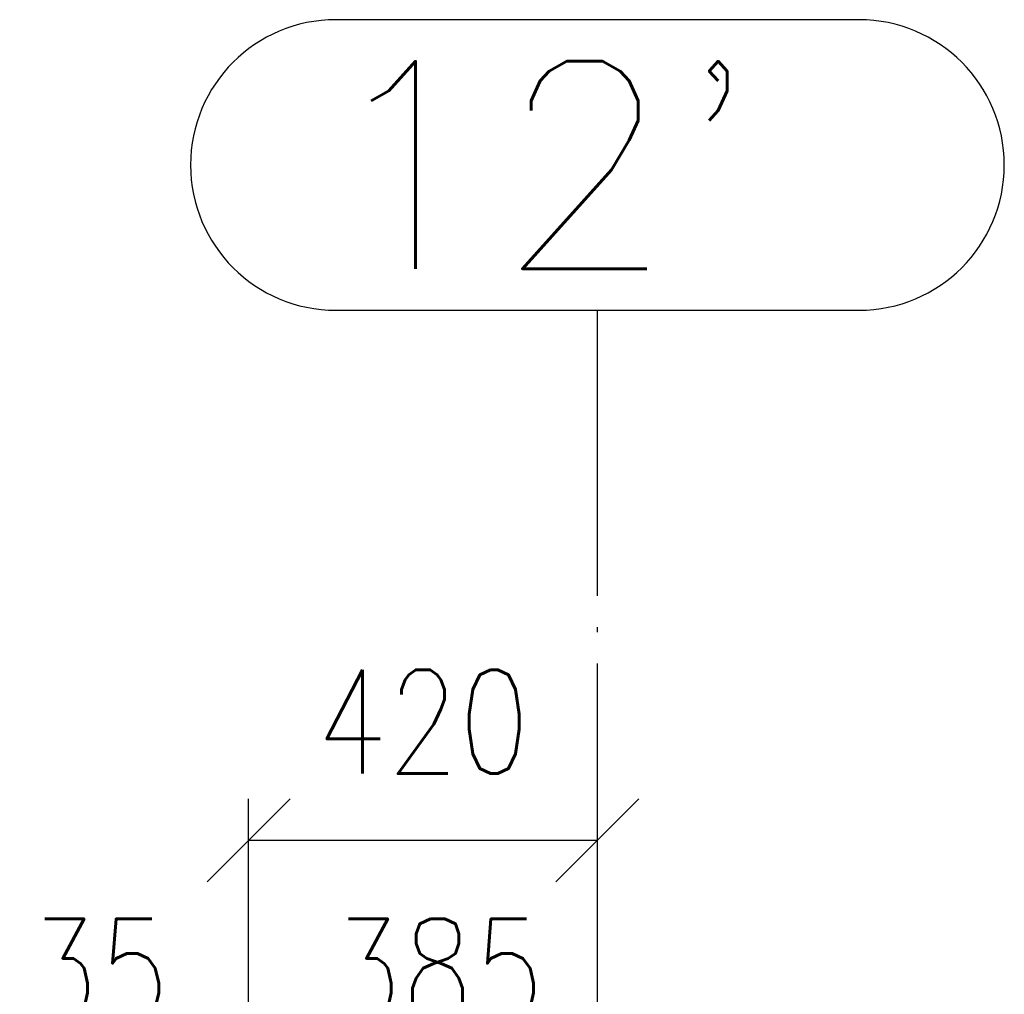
# Paper-space layout 'Layout1' of a CAD drawing. Extents: x -2 to 1033, y -36 to 596.
# Tile 51 of 127: x 345 to 368, y 243 to 266. Entities that reach past the tile are written whole.
import ezdxf

# ---------------------------------------------------------------- set-up
doc = ezdxf.new("R2010")
doc.units = 0
doc.linetypes.add('ACAD_ISO04W100', pattern=[30.5, 24, -3, 0.5, -3])
doc.linetypes.add('HP_01_CER_B', pattern=[8, 5, -1, 1, -1])
doc.layers.get('0').update_dxf_attribs({"linetype": 'CONTINUOUS'})
doc.layers.get('DEFPOINTS').update_dxf_attribs({"color": 132, "linetype": 'CONTINUOUS'})
doc.layers.add('SS_KOTY', color=3, linetype='CONTINUOUS', lineweight=25)
doc.layers.add('SS_OSY_025', color=7, linetype='HP_01_CER_B', lineweight=25)
doc.styles.add('ROMANS', font='romans.shx', dxfattribs={"width": 0.8})
doc.styles.add('romans.shx', font='romans.shx', dxfattribs={"height": 5})
doc.dimstyles.new('A-1_(2.5)_50AS', dxfattribs={"dimtxt": 2.5, "dimasz": 2, "dimexe": 1, "dimexo": 2, "dimgap": 0, "dimtad": 0, "dimdec": 1, "dimlfac": 50, "dimrnd": 1, "dimtxsty": 'ROMANS', "dimblk1": 'OBLIQUE', "dimblk2": 'OBLIQUE', "dimsah": 1, "dimcen": 2, "dimclrd": 256, "dimclre": 256, "dimclrt": 256, "dimadec": 1, "dimazin": 2, "dimtfac": 0.714286, "dimtdec": 1, "dimtmove": 0, "dimatfit": 3, "dimldrblk": 'OPEN', "dimfxl": 1, "dimtvp": 1.142857, "dimtfill": 1, "dimtolj": 1, "dimlwd": -1, "dimlwe": -1, "dimarcsym": 0})

# ---------------------------------------------------------------- blocks, each defined once
blk = doc.blocks.new('_Oblique')
at = {"color": 0, "linetype": 'ByBlock', "lineweight": -2}
blk.add_line((-0.5, -0.5), (0.5, 0.5), dxfattribs=at)
blk = doc.blocks.new('*D93')
at = {"layer": 'DEFPOINTS', "color": 0, "transparency": 16777216}
for p in [(358.529, 246.475), (358.529, 238.584), (350.129, 229.644, -7242)]:
    blk.add_point(p, dxfattribs=at)
at = {"layer": 'SS_KOTY', "transparency": 16777216}
for p, q in [((350.129, 231.644), (350.129, 247.475)), ((358.529, 240.584), (358.529, 247.475)), ((350.129, 246.475), (358.529, 246.475))]:
    blk.add_line(p, q, dxfattribs=at)
at = {"layer": 'SS_KOTY', "transparency": 16777216, "xscale": 2, "yscale": 2, "zscale": 2, "rotation": 180}
blk.add_blockref('_Oblique', (350.129, 246.475), dxfattribs=at)
at = {"layer": 'SS_KOTY', "transparency": 16777216, "xscale": 2, "yscale": 2, "zscale": 2}
blk.add_blockref('_Oblique', (358.529, 246.475), dxfattribs=at)
at = {"layer": 'SS_KOTY', "transparency": 16777216, "insert": (354.329, 249.333), "char_height": 2.5, "attachment_point": 5, "style": 'ROMANS', "bg_fill": 3, "box_fill_scale": 1.1, "bg_fill_color": 256, "bg_fill_true_color": 13158600, "bg_fill_transparency": 0}
blk.add_mtext('\\A1;420', dxfattribs=at)
blk = doc.blocks.new('_OPEN')
at = {"color": 0, "linetype": 'ByBlock'}
for p, q in [((-1, 0.167), (0, 0)), ((0, 0), (-1, -0.167)), ((0, 0), (-1, 0))]:
    blk.add_line(p, q, dxfattribs=at)
blk = doc.blocks.new('*D94')
at = {"layer": 'DEFPOINTS', "color": 0, "transparency": 16777216}
for p in [(350.129, 240.475), (350.829, 230.824, -7242), (350.129, 229.644, -7242)]:
    blk.add_point(p, dxfattribs=at)
at = {"layer": 'SS_KOTY', "transparency": 16777216}
for p, q in [((350.129, 231.644), (350.129, 241.475)), ((350.829, 232.824), (350.829, 241.475)), ((350.129, 240.475), (344.891, 240.475)), ((350.829, 240.475), (350.129, 240.475))]:
    blk.add_line(p, q, dxfattribs=at)
at = {"layer": 'SS_KOTY', "transparency": 16777216, "xscale": 2, "yscale": 2, "zscale": 2, "rotation": 180}
blk.add_blockref('_Oblique', (350.129, 240.475), dxfattribs=at)
at = {"layer": 'SS_KOTY', "transparency": 16777216, "xscale": 2, "yscale": 2, "zscale": 2}
blk.add_blockref('_Oblique', (350.829, 240.475), dxfattribs=at)
at = {"layer": 'SS_KOTY', "transparency": 16777216, "insert": (346.51, 243.333), "char_height": 2.5, "attachment_point": 5, "style": 'ROMANS', "bg_fill": 3, "box_fill_scale": 1.1, "bg_fill_color": 256, "bg_fill_true_color": 13158600, "bg_fill_transparency": 0}
blk.add_mtext('\\A1;35', dxfattribs=at)
blk = doc.blocks.new('*D95')
at = {"layer": 'DEFPOINTS', "color": 0, "transparency": 16777216}
for p in [(358.529, 240.475), (358.529, 238.584), (350.829, 230.824, -7242)]:
    blk.add_point(p, dxfattribs=at)
at = {"layer": 'SS_KOTY', "transparency": 16777216}
for p, q in [((350.829, 232.824), (350.829, 241.475)), ((358.529, 240.584), (358.529, 241.475)), ((350.829, 240.475), (358.529, 240.475))]:
    blk.add_line(p, q, dxfattribs=at)
at = {"layer": 'SS_KOTY', "transparency": 16777216, "xscale": 2, "yscale": 2, "zscale": 2, "rotation": 180}
blk.add_blockref('_Oblique', (350.829, 240.475), dxfattribs=at)
at = {"layer": 'SS_KOTY', "transparency": 16777216, "xscale": 2, "yscale": 2, "zscale": 2}
blk.add_blockref('_Oblique', (358.529, 240.475), dxfattribs=at)
at = {"layer": 'SS_KOTY', "transparency": 16777216, "insert": (354.679, 243.333), "char_height": 2.5, "attachment_point": 5, "style": 'ROMANS', "bg_fill": 3, "box_fill_scale": 1.1, "bg_fill_color": 256, "bg_fill_true_color": 13158600, "bg_fill_transparency": 0}
blk.add_mtext('\\A1;385', dxfattribs=at)

psp = doc.layouts.get("Layout1")

# ---------------------------------------------------------------- linework, layer by layer
at = {"layer": 'SS_OSY_025', "linetype": 'Continuous', "ltscale": 0.25}
for p, q in [((364.8265, 266.2434), (352.2312, 266.2434)), ((352.2312, 259.2434), (364.8265, 259.2434))]:
    psp.add_line(p, q, dxfattribs=at)
at = {"layer": 'SS_OSY_025', "linetype": 'ACAD_ISO04W100', "ltscale": 0.25}
for p, q in [((358.5288, 254.2434), (358.5288, 259.2434)), ((358.5288, 254.2444), (358.5288, 254.2434))]:
    psp.add_line(p, q, dxfattribs=at)
at = {"layer": 'SS_OSY_025', "linetype": 'Continuous', "ltscale": 0.25}
for centre, start, end in [((352.2312, 262.7434), 90, 270), ((364.8265, 262.7434), 270, 90)]:
    psp.add_arc(centre, 3.5, start, end, dxfattribs=at)

# ---------------------------------------------------------------- texts
at = {"layer": 'SS_OSY_025', "color": 7, "style": 'romans.shx'}
psp.add_text("12'", height=5, dxfattribs=at).set_placement((351.7923, 260.2434))

# ---------------------------------------------------------------- dimensions: what is measured, and where the dimension line sits
at = {"layer": 'SS_KOTY'}
dim = psp.add_linear_dim(base=(358.5288, 246.4754), p1=(350.1288, 229.644, -7242), p2=(358.5288, 238.5836), dimstyle='A-1_(2.5)_50AS', dxfattribs=at)
dim.commit()
dim.dimension.update_dxf_attribs({"geometry": '*D93', "text_midpoint": (354.3288, 249.3325)})

# ---------------------------------------------------------------- next in the draw order: dimensions: what is measured, and where the dimension line sits
dim = psp.add_linear_dim(base=(350.1288, 240.4754), p1=(350.8288, 230.8236, -7242), p2=(350.1288, 229.644, -7242), dimstyle='A-1_(2.5)_50AS', dxfattribs=at)
dim.commit()
dim.dimension.update_dxf_attribs({"geometry": '*D94', "text_midpoint": (346.5098, 243.3325)})

# ---------------------------------------------------------------- next in the draw order: dimensions: what is measured, and where the dimension line sits
dim = psp.add_linear_dim(base=(358.5288, 240.4754), p1=(350.8288, 230.8236, -7242), p2=(358.5288, 238.5836), dimstyle='A-1_(2.5)_50AS', dxfattribs=at)
dim.commit()
dim.dimension.update_dxf_attribs({"geometry": '*D95', "text_midpoint": (354.6788, 243.3325)})

# ---------------------------------------------------------------- next in the draw order: linework, layer by layer
at = {"layer": 'SS_OSY_025', "linetype": 'ACAD_ISO04W100', "ltscale": 0.25}
psp.add_line((358.5288, 54.1113), (358.5288, 254.2444), dxfattribs=at)

doc.saveas('drawing.dxf')
